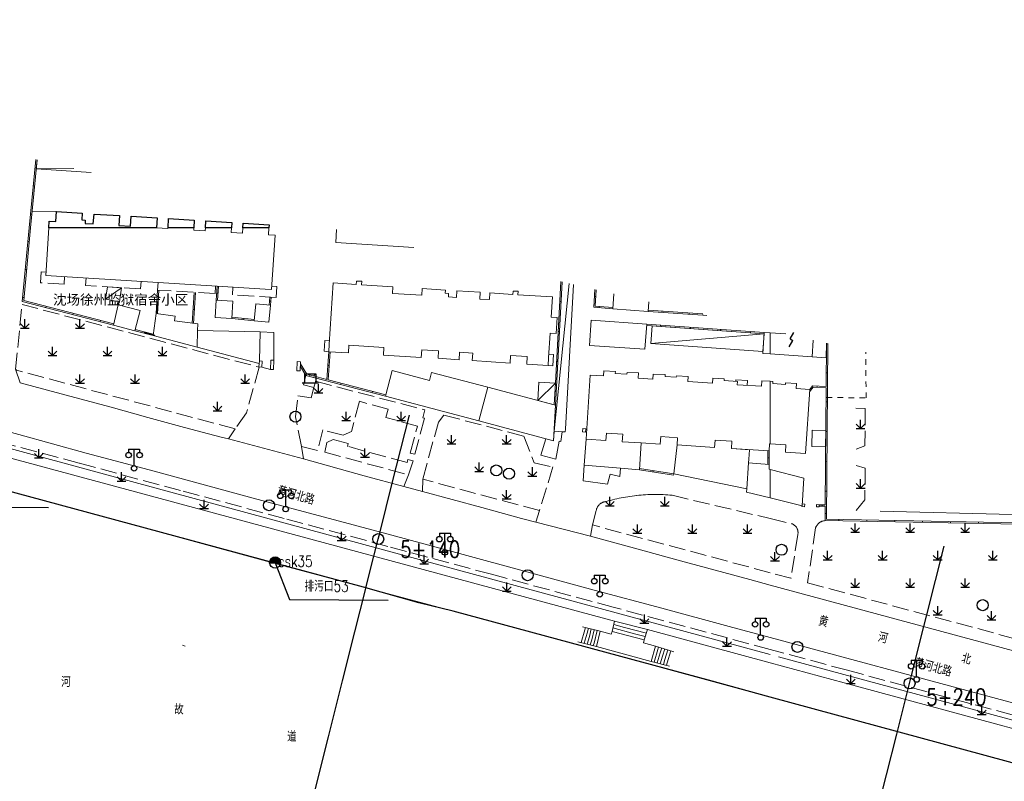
# Model space of a CAD drawing. Extents: x 39508475 to 39522402, y 3783947 to 3795549.
# Tile 105 of 256: x 39514114 to 39514293, y 3794399 to 3794538. Entities that reach past the tile are written whole.
import ezdxf
from ezdxf.enums import TextEntityAlignment as Align

# ---------------------------------------------------------------- set-up
doc = ezdxf.new("R2010")
doc.units = 0
doc.header["$PDSIZE"] = 0.2
doc.linetypes.add('X0', pattern=[4, 3, -1])
doc.linetypes.add('X6', pattern=[2, 1, -1])
doc.layers.get('0').update_dxf_attribs({"linetype": 'CONTINUOUS'})
for name, color, linetype in [('DLSS', 4, 'CONTINUOUS'), ('JCDL_DMX_F', 30, 'CONTINUOUS'), ('JCDL_JMDD_F', 231, 'CONTINUOUS'), ('JCDL_JMDX_F', 231, 'CONTINUOUS'), ('JCDL_JT_ZJ', 100, 'CONTINUOUS'), ('JCDL_JTD_F', 100, 'CONTINUOUS'), ('JCDL_SX_ZJ', 5, 'CONTINUOUS'), ('JCDL_SXX_F', 5, 'CONTINUOUS'), ('JMD', 6, 'CONTINUOUS'), ('SXSS', 5, 'CONTINUOUS'), ('ZBTZ', 3, 'CONTINUOUS'), ('zdh', 7, 'CONTINUOUS'), ('排水孔', 4, 'CONTINUOUS'), ('断面线', 2, 'CONTINUOUS')]:
    doc.layers.add(name, color=color, linetype=linetype)
for name, color, linetype, lineweight in [('JCDL_JMDX', 1, 'CONTINUOUS', 0), ('JCDL_ZBX', 3, 'CONTINUOUS', 0), ('JCDL_ZBX_F', 7, 'CONTINUOUS', 0), ('TEXT1_ZJ', 7, 'CONTINUOUS', 0), ('TEXTL_ZJ', 7, 'CONTINUOUS', 0)]:
    doc.layers.add(name, color=color, linetype=linetype, lineweight=lineweight)
doc.styles.add('HT', font='simhei.ttf')
doc.styles.add('HZ', font='rs', dxfattribs={"width": 0.8, "bigfont": 'hztxt'})
doc.linetypes.add('10422', pattern='A,2,[150,AAA.SHX,S=1,R=0,X=0,Y=1],2,[177,AAA.SHX,S=1,R=0,X=0,Y=0.8],1e-09', length=4)
doc.linetypes.add('X19', pattern='A,4.5,[145,symbolx.shx,S=1,R=0,X=0,Y=1],4.5,-0.5,[146,symbolx.shx,S=1,R=0,X=0,Y=0],-0.5', length=10)
doc.linetypes.add('X35', pattern='A,2,[150,AAA.SHX,S=1,R=0,X=0,Y=1],2,[177,AAA.SHX,S=1,R=0,X=0,Y=0.8],1e-09', length=4)
doc.linetypes.add('X4', pattern='A,0,-1e-09,[149,symbolx.shx,S=0.15,R=0,X=0,Y=0],-1.6', length=1.6)
doc.linetypes.add('X41', pattern='A,1,[18,symbolt.shx,S=1,R=0,X=0,Y=0],2,[8,symbolt.shx,S=1,R=0,X=0,Y=0],1', length=4)
doc.linetypes.add('X49', pattern='A,0,[5,symbolt.shx,S=1,R=0,X=0,Y=0],-10', length=10)
doc.linetypes.add('X67', pattern='A,1,[150,symbolx.shx,S=1,R=0,X=0,Y=1],2,[153,symbolx.shx,S=1,R=0,X=0,Y=0.8],2,[145,symbolx.shx,S=1,R=0,X=0,Y=0],0,[150,symbolx.shx,S=1,R=0,X=0,Y=1],2,[153,symbolx.shx,S=1,R=0,X=0,Y=0.8],2,[150,symbolx.shx,S=1,R=0,X=0,Y=1],0.5,-0.5,[146,symbolx.shx,S=1,R=0,X=0,Y=0],-0.5,0.5,[153,symbolx.shx,S=1,R=0,X=0,Y=0.8],1', length=12)

# ---------------------------------------------------------------- blocks, each defined once
blk = doc.blocks.new('5820000')
at = {"color": 0, "linetype": 'Continuous'}
blk.add_circle((0, 0), 1, dxfattribs=at)
blk = doc.blocks.new('9530003')
at = {"color": 0}
for p, q in [((-0.8, 0), (0.8, 0)), ((0, 0), (0, 1.6))]:
    blk.add_line(p, q, dxfattribs=at)
at = {"color": 0, "linetype": 'Continuous'}
for points in [[(0, 0), (-0.8, 0.8)], [(0, 0), (0.8, 0.8)]]:
    blk.add_lwpolyline(points, dxfattribs=at)
blk = doc.blocks.new('3521000')
at = {"color": 0}
for p, q in [((-1, 3.5), (1, 3.5)), ((0, 0.5), (0, 3.5))]:
    blk.add_line(p, q, dxfattribs=at)
at = {"color": 0, "linetype": 'Continuous', "flags": 128}
for points in [[(-1, 3.5), (-1, 2.9)], [(1, 3.5), (1, 2.9)]]:
    blk.add_lwpolyline(points, dxfattribs=at)
at = {"color": 0}
for centre in [(-1, 2.4), (1, 2.4), (0, 0)]:
    blk.add_circle(centre, 0.5, dxfattribs=at)
blk = doc.blocks.new('3552000')
at = {"color": 0}
for p, q in [((-1.5, 0), (1.5, 0)), ((-1, 1.6), (-0.65, 1.25)), ((-1, 1.6), (1, 1.6)), ((-1, 0), (-1, 1.6)), ((1, 1.6), (0.65, 1.25)), ((1, 1.6), (1, 0))]:
    blk.add_line(p, q, dxfattribs=at)
blk = doc.blocks.new('5180200')
at = {"color": 0}
for p, q in [((0.14, 1.45), (0.81, 2.6)), ((0, 0), (0.66, 1.15))]:
    blk.add_line(p, q, dxfattribs=at)
at = {"color": 0, "linetype": 'Continuous', "flags": 128}
blk.add_lwpolyline([(0.81, 2.6, 0, 0.3, 0), (0.61, 2.25, 0.3, 0.3, 0)], format="xyseb", dxfattribs=at)
at = {"color": 0, "linetype": 'Continuous'}
blk.add_lwpolyline([(0.14, 1.45), (0.66, 1.15)], dxfattribs=at)

msp = doc.modelspace()

# ---------------------------------------------------------------- hatches: boundary and pattern name
at = {"layer": '排水孔', "linetype": 'Continuous'}
h = msp.add_hatch(color=256, dxfattribs=at)
edge = h.paths.add_edge_path()
edge.add_arc((39514160.1, 3794439.185), 1, 0, 180)
edge.add_line((39514159.1, 3794439.185), (39514160.1, 3794439.185))
edge.add_line((39514160.1, 3794439.185), (39514161.1, 3794439.185))

# ---------------------------------------------------------------- linework, layer by layer
at = {"linetype": 'Continuous'}
for p, q in [((39514101.04834, 3794449.31869, 0.045), (39514118.93506, 3794449.1984, 0.045)), ((39514160.1, 3794439.185, 36.57), (39514162.71834, 3794432.48269, 0.008)), ((39514162.71834, 3794432.48269, 0.008), (39514180.60506, 3794432.3624, 0.008))]:
    msp.add_line(p, q, dxfattribs=at)
msp.add_line((39514159.1, 3794439.185, 74.91), (39514161.1, 3794439.185, 74.91))
at = {"elevation": 36.57, "flags": 128}
msp.add_lwpolyline([(39514161.1, 3794439.185, 1), (39514159.1, 3794439.185), (39514160.1, 3794439.185)], format="xyb", close=True, dxfattribs=at)
at = {"layer": 'DLSS', "linetype": 'X6', "lineweight": 0}
msp.add_lwpolyline([(39514260.26607, 3794469.18604), (39514267.45061, 3794469.11153), (39514267.36278, 3794477.37954)], dxfattribs=at)
at = {"layer": 'DLSS', "linetype": 'Continuous', "lineweight": 20}
for points in [[(39514112.937, 3794474.299), (39514113.78322, 3794471.83068), (39514123.6959, 3794469.16062), (39514130.34413, 3794467.40524), (39514136.99236, 3794465.57517), (39514143.64059, 3794463.7451), (39514150.30128, 3794462.00217), (39514151.62499, 3794461.686), (39514152.83799, 3794463.49799)], [(39514250, 3794425.6078), (39514242.57832, 3794427.6231), (39514230.32579, 3794430.92087), (39514218.07325, 3794434.21864), (39514205.82072, 3794437.5393), (39514193.56819, 3794440.85997), (39514181.31565, 3794444.18064), (39514169.0402, 3794447.45551), (39514156.76474, 3794450.73038), (39514138.15098, 3794455.79153), (39514125.76091, 3794459.0664), (39514113.5313, 3794462.45577), (39514109.26843, 3794463.58931)], [(39514164.905, 3794460.296), (39514165.263, 3794458.01199), (39514176.27162, 3794454.97734), (39514183.45901, 3794453.037), (39514184.31901, 3794455.142)], [(39514186.89799, 3794454.349), (39514186.89419, 3794452.09748), (39514197.63259, 3794449.22021), (39514204.81894, 3794447.2232), (39514207.473, 3794446.564), (39514208.109, 3794448.647)], [(39514217.75, 3794446.03), (39514217.40464, 3794443.9738), (39514224.68355, 3794442.02464), (39514233.72283, 3794439.53141), (39514240.02965, 3794437.82509), (39514246.33647, 3794436.11878), (39514250, 3794435.12027)], [(39514250, 3794435.12027), (39514326.989, 3794414.31901)], [(39514330.58761, 3794402.82332), (39514330.58119, 3794402.83368), (39514330.49731, 3794402.95955), (39514330.40932, 3794403.08257), (39514330.31729, 3794403.20261), (39514330.22135, 3794403.31954), (39514330.12158, 3794403.43323), (39514330.01811, 3794403.54356), (39514329.91104, 3794403.6504), (39514329.80049, 3794403.75364), (39514329.68659, 3794403.85316), (39514329.56946, 3794403.94886), (39514329.44922, 3794404.04063), (39514329.32601, 3794404.12836), (39514329.19996, 3794404.21197), (39514329.071, 3794404.291), (39514250, 3794425.6078)]]:
    msp.add_lwpolyline(points, dxfattribs=at)
at = {"layer": 'JCDL_DMX_F', "color": 3, "linetype": 'X41', "lineweight": 0}
for points in [[(39514108.88871, 3794459.01551), (39514221.738, 3794428.564)], [(39514227.707, 3794427.03101), (39514250, 3794421.00078)], [(39514250, 3794421.00078), (39514263.4553, 3794417.36113), (39514321.98481, 3794401.52898)]]:
    msp.add_lwpolyline(points, dxfattribs=at)
at = {"layer": 'JCDL_DMX_F', "color": 3, "linetype": 'X35', "lineweight": 0}
msp.add_lwpolyline([(39514221.301, 3794426.707), (39514221.738, 3794428.564)], dxfattribs=at)
at = {"layer": 'JCDL_JMDX', "color": 6, "linetype": 'Continuous', "lineweight": 0}
for points in [[(39514116.61217, 3794512.39214), (39514115.43858, 3794500)], [(39514116.70164, 3794510.6849), (39514123.51526, 3794510.78886)], [(39514115.43858, 3794500), (39514114.172, 3794486.626), (39514130.74455, 3794482.29422)], [(39514213.49849, 3794489.8898), (39514210.76812, 3794463.08572)], [(39514211.01134, 3794467.77383), (39514212.24147, 3794490.18175)], [(39514129.27079, 3794487.01271), (39514132.21354, 3794489.09631)], [(39514138.73567, 3794488.68563), (39514138.46799, 3794484.413)], [(39514145.27137, 3794482.64057), (39514145.62304, 3794488.25415)], [(39514149.55691, 3794489.38817), (39514149.39699, 3794486.832)], [(39514218.13767, 3794488.81232), (39514217.99699, 3794485.55801), (39514221.449, 3794485.278)], [(39514131.61642, 3794485.99588), (39514131.83069, 3794486.57794)], [(39514159.239, 3794485.92799), (39514159.385, 3794487.392)], [(39514227.871, 3794484.80501), (39514237.78601, 3794484.13201)], [(39514152.23693, 3794483.52873), (39514156.31586, 3794483.11385)], [(39514248.937, 3794481.00301), (39514227.60331, 3794482.5135)], [(39514134.61051, 3794481.28373), (39514137.92174, 3794480.41824)], [(39514248.91934, 3794480.75363), (39514228.338, 3794479.004)], [(39514260.22903, 3794479.03639), (39514260.16943, 3794471.16673), (39514257.723, 3794471.284), (39514257.21096, 3794470.63)], [(39514169.847, 3794477.493), (39514169.50816, 3794472.44411)], [(39514164.67875, 3794474.82254), (39514165.704, 3794473.183), (39514180.168, 3794469.391)], [(39514207.80835, 3794468.62178), (39514211.02062, 3794471.78067)], [(39514260.16754, 3794470.91653), (39514260.00665, 3794449.67219)], [(39514249.84601, 3794456.98801), (39514249.819, 3794459.473)], [(39514226.284, 3794456.05499), (39514232.46505, 3794455.04697), (39514232.508, 3794455.294)], [(39514258.93137, 3794449.41721), (39514260.00476, 3794449.42218), (39514259.985, 3794446.813), (39514295.122, 3794446.16001), (39514320.772, 3794445.82901)], [(39514216.34699, 3794426.96083), (39514215.65533, 3794424.68)], [(39514216.46166, 3794427.41833), (39514216.34699, 3794426.96083)], [(39514216.99533, 3794427.28066), (39514216.76599, 3794426.36566)], [(39514217.529, 3794427.143), (39514217.18499, 3794425.7705)], [(39514218.06267, 3794427.00534), (39514217.60399, 3794425.17533)], [(39514221.44667, 3794427.326), (39514225.34866, 3794426.288)], [(39514221.59233, 3794427.945), (39514223.54333, 3794427.426)], [(39514221.738, 3794428.564), (39514227.707, 3794427.03101)], [(39514223.54333, 3794427.426), (39514227.52266, 3794426.404)], [(39514216.76599, 3794426.36566), (39514216.21266, 3794424.541)], [(39514217.18499, 3794425.7705), (39514216.76999, 3794424.402)], [(39514217.60399, 3794425.17533), (39514217.32733, 3794424.263)], [(39514218.59634, 3794426.86767), (39514218.02299, 3794424.58017)], [(39514225.34866, 3794426.288), (39514227.33833, 3794425.777)], [(39514218.02299, 3794424.58017), (39514217.88466, 3794424.124)], [(39514229.75366, 3794423.88017), (39514229.62016, 3794423.4475)], [(39514230.31033, 3794423.70634), (39514230.04333, 3794422.841)], [(39514230.86699, 3794423.5325), (39514230.4665, 3794422.2345)], [(39514231.42366, 3794423.35867), (39514230.88967, 3794421.628)], [(39514230.04333, 3794422.841), (39514229.49667, 3794420.97233)], [(39514230.4665, 3794422.2345), (39514230.0565, 3794420.833)], [(39514230.88967, 3794421.628), (39514230.61634, 3794420.69366)], [(39514231.98033, 3794423.18484), (39514231.31284, 3794421.0215)], [(39514231.31284, 3794421.0215), (39514231.17617, 3794420.55433)]]:
    msp.add_lwpolyline(points, dxfattribs=at)
at = {"layer": 'JCDL_JMDX', "color": 6, "linetype": 'X19', "lineweight": 0}
msp.add_lwpolyline([(39514120.374, 3794502.93001), (39514115.9769, 3794503.03265)], dxfattribs=at)
at = {"layer": 'JCDL_JMDX', "color": 6, "linetype": 'X0', "lineweight": 0}
for points in [[(39514121.85459, 3794491.12054), (39514121.78227, 3794489.75326), (39514117.5053, 3794490.01935), (39514117.62872, 3794492.01553), (39514118.50705, 3794491.96123)], [(39514135.73495, 3794490.25301), (39514135.649, 3794488.879), (39514125.66894, 3794489.51031), (39514125.75537, 3794490.87661)], [(39514149.27791, 3794489.40562), (39514149.185, 3794488.039), (39514138.73567, 3794488.68563), (39514138.82162, 3794490.05951)], [(39514159.49754, 3794489.40302), (39514160.389, 3794489.346), (39514160.256, 3794487.34), (39514152.334, 3794487.82499), (39514152.42058, 3794489.2091)], [(39514169.97129, 3794479.45191), (39514169.14122, 3794479.5143), (39514169.01151, 3794477.56185), (39514169.847, 3794477.493)], [(39514209.82318, 3794477.03394), (39514210.671, 3794476.972), (39514210.551, 3794474.95199), (39514209.6938, 3794474.99516)], [(39514245.81595, 3794471.38157), (39514245.875, 3794472.277), (39514243.808, 3794472.41399), (39514243.79004, 3794472.117)]]:
    msp.add_lwpolyline(points, dxfattribs=at)
at = {"layer": 'JCDL_JMDX', "color": 6, "linetype": 'X67', "lineweight": 0}
for points in [[(39514108.39524, 3794453.07379), (39514111.10695, 3794452.34452), (39514127.35638, 3794447.9745), (39514143.60581, 3794443.54292), (39514159.85524, 3794439.11135), (39514176.13548, 3794434.71056), (39514192.41572, 3794430.40209), (39514220.67783, 3794422.75927), (39514250, 3794414.78369)], [(39514250, 3794414.78369), (39514328.14589, 3794393.5867)]]:
    msp.add_lwpolyline(points, dxfattribs=at)
at = {"layer": 'JCDL_JMDX_F', "linetype": 'Continuous', "lineweight": 0}
for points in [[(39514116.85788, 3794512.33507), (39514115.6897, 3794500)], [(39514116.16011, 3794507.61884), (39514116.409, 3794507.59527)], [(39514115.67428, 3794502.48886), (39514115.92317, 3794502.46529)], [(39514115.6897, 3794500), (39514114.44093, 3794486.81411), (39514130.80777, 3794482.5361)], [(39514115.20287, 3794497.51114), (39514115.45176, 3794497.48757)], [(39514114.72084, 3794492.42128), (39514114.96972, 3794492.39771)], [(39514211.02062, 3794471.78067), (39514212.00782, 3794490.23601)], [(39514138.98518, 3794488.67), (39514138.71636, 3794484.37904)], [(39514145.02286, 3794482.67219), (39514145.37353, 3794488.26978)], [(39514149.47695, 3794488.11009), (39514149.72647, 3794488.09448)], [(39514149.80643, 3794489.37257), (39514149.64649, 3794486.8162)], [(39514218.38542, 3794488.75478), (39514218.25716, 3794485.78773), (39514221.46183, 3794485.52778)], [(39514114.23881, 3794487.33142), (39514114.48769, 3794487.30785)], [(39514131.57996, 3794486.62052), (39514131.38181, 3794486.08224), (39514131.61642, 3794485.99588)], [(39514131.72355, 3794486.28691), (39514131.48894, 3794486.37327)], [(39514138.72659, 3794486.5415), (39514138.60153, 3794484.54541)], [(39514138.60183, 3794486.54932), (39514138.85134, 3794486.53369)], [(39514158.99004, 3794485.95088), (39514159.13623, 3794487.41681)], [(39514159.312, 3794486.66), (39514159.06323, 3794486.68481)], [(39514212.06397, 3794486.60552), (39514211.81433, 3794486.61887)], [(39514218.0825, 3794487.53596), (39514218.33226, 3794487.52517)], [(39514118.43291, 3794485.51227), (39514118.49613, 3794485.75415)], [(39514123.37936, 3794484.21936), (39514123.44258, 3794484.46123)], [(39514145.42768, 3794485.13568), (39514145.17817, 3794485.15131)], [(39514218.95718, 3794485.48012), (39514218.97739, 3794485.7293)], [(39514227.88461, 3794485.05466), (39514237.79967, 3794484.38165)], [(39514230.36526, 3794484.6357), (39514230.38219, 3794484.88513)], [(39514235.29175, 3794484.30131), (39514235.30868, 3794484.55073)], [(39514128.32581, 3794482.92644), (39514128.38903, 3794483.16831)], [(39514152.25274, 3794483.77841), (39514156.33764, 3794483.36293)], [(39514154.27639, 3794483.32129), (39514154.30169, 3794483.57001)], [(39514230.09707, 3794482.33693), (39514230.07941, 3794482.08756)], [(39514134.67373, 3794481.5256), (39514137.95585, 3794480.66772)], [(39514136.26612, 3794480.85098), (39514136.32935, 3794481.09285)], [(39514136.29774, 3794480.97192), (39514138.23273, 3794480.46615)], [(39514211.74609, 3794481.1579), (39514211.52285, 3794481.16984)], [(39514248.91934, 3794480.75363), (39514227.58565, 3794482.26412)], [(39514235.54579, 3794481.95115), (39514235.52814, 3794481.70177)], [(39514240.99451, 3794481.56536), (39514240.97686, 3794481.31598)], [(39514246.44324, 3794481.17957), (39514246.42558, 3794480.9302)], [(39514260.22828, 3794478.93677), (39514260.47827, 3794478.93488)], [(39514260.4786, 3794478.97843), (39514260.23687, 3794447.05836)], [(39514170.09644, 3794477.47626), (39514169.75439, 3794472.37957), (39514180.2314, 3794469.63282)], [(39514157.76001, 3794475.772), (39514157.662, 3794474.68801), (39514157.16204, 3794474.73323), (39514157.26004, 3794475.8172), (39514157.76001, 3794475.772)], [(39514159.86799, 3794475.938), (39514159.793, 3794474.26297), (39514159.23355, 3794474.28803), (39514159.30857, 3794475.96304), (39514159.86799, 3794475.938)], [(39514164.097, 3794475.70401), (39514164.023, 3794474.02503), (39514164.6424, 3794473.99773), (39514164.7164, 3794475.67671), (39514164.097, 3794475.70401)], [(39514164.69817, 3794475.26302), (39514165.86337, 3794473.39967), (39514169.50816, 3794472.44412)], [(39514211.44697, 3794475.70928), (39514211.23137, 3794475.72082)], [(39514169.67959, 3794474.99862), (39514169.92903, 3794474.98187)], [(39514260.18837, 3794473.66666), (39514260.43836, 3794473.66476)], [(39514167.59905, 3794472.68617), (39514165.704, 3794473.183), (39514165.22299, 3794471.494), (39514167.157, 3794471), (39514167.59905, 3794472.68617)], [(39514166.25179, 3794473.03939), (39514166.31519, 3794473.28122)], [(39514172.00076, 3794471.53219), (39514172.06416, 3794471.77402)], [(39514177.74973, 3794470.02499), (39514177.81313, 3794470.26682)], [(39514211.14786, 3794470.26067), (39514210.9399, 3794470.27179)], [(39514260.16754, 3794470.91653), (39514257.84016, 3794471.0281), (39514257.18175, 3794470.18716)], [(39514258.53139, 3794471.24525), (39514258.51942, 3794470.99554)], [(39514260.14861, 3794468.4166), (39514260.3986, 3794468.41471)], [(39514215.95599, 3794462.94099), (39514216.44596, 3794462.89201), (39514216.50407, 3794463.47311), (39514216.01411, 3794463.5221), (39514215.95599, 3794462.94099)], [(39514260.1076, 3794463.00178), (39514260.35759, 3794462.99988)], [(39514249.59574, 3794457.0111), (39514249.56881, 3794459.48853)], [(39514249.8325, 3794458.2305), (39514249.58252, 3794458.22779)], [(39514260.06659, 3794457.58695), (39514260.31659, 3794457.58506)], [(39514226.29805, 3794456.30599), (39514232.50831, 3794455.29675)], [(39514228.7514, 3794455.6526), (39514228.79164, 3794455.89934)], [(39514260.02559, 3794452.17212), (39514260.27558, 3794452.17023)], [(39514255.853, 3794449.85), (39514255.79001, 3794449.38505), (39514256.27181, 3794449.31977), (39514256.3348, 3794449.78473), (39514255.853, 3794449.85)], [(39514258.44199, 3794449.73001), (39514258.42699, 3794449.32097), (39514258.92717, 3794449.30263), (39514258.94217, 3794449.71165), (39514258.44199, 3794449.73001)], [(39514258.94054, 3794449.66726), (39514260.00665, 3794449.67219)], [(39514259.46807, 3794449.4197), (39514259.46691, 3794449.66969)], [(39514259.99488, 3794448.11759), (39514260.24487, 3794448.1157)], [(39514260.23687, 3794447.05836), (39514295.12593, 3794446.40998), (39514320.77011, 3794446.07905)], [(39514262.48457, 3794446.76655), (39514262.48921, 3794447.0165)], [(39514267.55598, 3794446.6723), (39514267.56063, 3794446.92226)], [(39514272.6274, 3794446.57805), (39514272.63204, 3794446.82801)], [(39514277.69882, 3794446.4838), (39514277.70346, 3794446.73376)], [(39514282.77023, 3794446.38955), (39514282.77488, 3794446.63951)], [(39514287.84165, 3794446.29531), (39514287.84629, 3794446.54526)], [(39514215.92799, 3794427.55599), (39514219.13001, 3794426.73001)], [(39514221.301, 3794426.707), (39514221.738, 3794428.564)], [(39514227.15399, 3794425.15), (39514227.707, 3794427.03101)], [(39514219.13001, 3794426.73001), (39514218.44199, 3794423.985)], [(39514221.16344, 3794426.18947), (39514219.13001, 3794426.73001)], [(39514221.301, 3794426.707), (39514221.16344, 3794426.18947)], [(39514227.15399, 3794425.15), (39514221.301, 3794426.707)], [(39514227.01672, 3794424.63356), (39514227.15399, 3794425.15)], [(39514215.09799, 3794424.819), (39514218.44199, 3794423.985)], [(39514218.44199, 3794423.985), (39514228.377, 3794421.251)], [(39514229.19699, 3794424.054), (39514227.01672, 3794424.63356)], [(39514229.19699, 3794424.054), (39514228.377, 3794421.251)], [(39514229.62016, 3794423.4475), (39514228.93684, 3794421.11166)], [(39514232.53699, 3794423.011), (39514229.19699, 3794424.054)], [(39514231.736, 3794420.415), (39514228.377, 3794421.251)]]:
    msp.add_lwpolyline(points, dxfattribs=at)
at = {"layer": 'JCDL_SXX_F', "color": 142, "linetype": 'Continuous', "lineweight": 0, "true_color": 0x00a0e9}
msp.add_lwpolyline([(39514143.73173, 3794424.05409), (39514143.24853, 3794424.1826)], dxfattribs=at)
at = {"layer": 'JCDL_ZBX', "color": 114, "linetype": 'X4', "lineweight": 0, "true_color": 0x009944}
for points in [[(39514151.62499, 3794461.686), (39514165.263, 3794458.01199)], [(39514186.89419, 3794452.09748), (39514183.45901, 3794453.037)], [(39514217.40464, 3794443.9738), (39514207.473, 3794446.564)]]:
    msp.add_lwpolyline(points, dxfattribs=at)
at = {"layer": 'JCDL_ZBX', "color": 114, "linetype": 'X49', "lineweight": 0, "true_color": 0x009944}
for points in [[(39514109.02881, 3794460.70306), (39514131.10026, 3794454.72124), (39514193.37929, 3794437.84233), (39514250, 3794422.50843)], [(39514318.05692, 3794447.32483), (39514270.02386, 3794448.55329)], [(39514320.05483, 3794403.55383), (39514251.50287, 3794422.10259)]]:
    msp.add_lwpolyline(points, dxfattribs=at)
at = {"layer": 'JCDL_ZBX_F', "color": 114, "linetype": 'X0', "lineweight": 0, "true_color": 0x009944}
for points in [[(39514113.103, 3794474.13201), (39514112.937, 3794474.299), (39514114.123, 3794486.08), (39514157.19293, 3794474.68609), (39514154.905, 3794466.368), (39514152.83799, 3794463.49799), (39514113.103, 3794474.13201)], [(39514167.45067, 3794472.12017), (39514187.305, 3794466.91501), (39514186.90201, 3794465.484), (39514187.211, 3794465.40301), (39514185.452, 3794458.862), (39514184.62699, 3794459.05299), (39514185.927, 3794463.966), (39514180.232, 3794465.553), (39514180.59899, 3794467.06101), (39514175.409, 3794468.48299), (39514173.95801, 3794462.99699), (39514172.477, 3794462.33699), (39514168.77301, 3794463.279), (39514167.811, 3794459.52399), (39514164.905, 3794460.296), (39514163.79499, 3794465.68701), (39514164.23, 3794469.51), (39514166.636, 3794469.142), (39514167.157, 3794471)], [(39514265.59699, 3794467.217), (39514267.247, 3794467.155), (39514267.23999, 3794460.42499), (39514265.60818, 3794459.82486)], [(39514186.89799, 3794454.349), (39514189.742, 3794464.694), (39514190.723, 3794465.978), (39514205.301, 3794462.161), (39514207.144, 3794457.29999), (39514210.557, 3794456.567), (39514208.109, 3794448.647), (39514186.89799, 3794454.349)], [(39514250, 3794423.43297), (39514221.52671, 3794431.10564), (39514199.37962, 3794437.07359), (39514180.55124, 3794442.14726), (39514161.72286, 3794447.22093), (39514142.89448, 3794452.29459), (39514124.52801, 3794457.24378), (39514109.08665, 3794461.39978)], [(39514184.31901, 3794455.142), (39514185.15399, 3794457.699), (39514184.222, 3794457.893), (39514184.069, 3794457.353), (39514173.262, 3794460.305), (39514173.38801, 3794460.817), (39514170.645, 3794461.536), (39514169.476, 3794461.01399), (39514169.10315, 3794459.23455), (39514184.31901, 3794455.142)], [(39514265.63679, 3794456.82511), (39514267.29338, 3794456.36818), (39514267.20545, 3794450.58389), (39514265.62509, 3794448.64674)], [(39514217.75, 3794446.03), (39514218.428, 3794448.66101), (39514218.44627, 3794448.75904), (39514218.47, 3794448.85591), (39514218.49871, 3794448.95143), (39514218.53231, 3794449.04533), (39514218.57071, 3794449.13737), (39514218.61382, 3794449.22731), (39514218.66152, 3794449.3149), (39514218.71368, 3794449.39991), (39514218.77016, 3794449.48211), (39514218.83081, 3794449.56128), (39514218.89547, 3794449.63722), (39514218.95399, 3794449.699), (39514218.96397, 3794449.70971), (39514219.03612, 3794449.77857), (39514219.11173, 3794449.84361), (39514219.1906, 3794449.90466), (39514219.27251, 3794449.96155), (39514219.35726, 3794450.01413), (39514219.44461, 3794450.06227), (39514219.53433, 3794450.10582), (39514219.62618, 3794450.14469), (39514219.71992, 3794450.17876), (39514219.81529, 3794450.20794), (39514219.91203, 3794450.23216), (39514220.00991, 3794450.25134), (39514220.10864, 3794450.26545), (39514220.208, 3794450.27401), (39514220.59645, 3794450.38631), (39514220.98642, 3794450.49324), (39514221.37772, 3794450.59521), (39514221.77028, 3794450.6922), (39514222.16405, 3794450.78418), (39514222.55895, 3794450.87115), (39514222.95493, 3794450.95309), (39514223.35192, 3794451.02998), (39514223.74985, 3794451.10182), (39514224.14866, 3794451.1686), (39514224.5483, 3794451.23029), (39514224.94868, 3794451.2869), (39514225.34975, 3794451.33841), (39514225.75145, 3794451.38482), (39514225.822, 3794451.392), (39514226.1537, 3794451.42611), (39514226.55644, 3794451.46229), (39514226.95962, 3794451.49333), (39514227.36315, 3794451.51925), (39514227.76698, 3794451.54004), (39514228.17105, 3794451.55569), (39514228.57527, 3794451.56619), (39514228.97961, 3794451.57156), (39514229.38397, 3794451.57178), (39514229.78831, 3794451.56686), (39514230.19255, 3794451.5568), (39514230.59663, 3794451.54159), (39514231.00048, 3794451.52125), (39514231.40405, 3794451.49577), (39514231.80725, 3794451.46517), (39514232.20999, 3794451.42901), (39514250, 3794447.19926)], [(39514250, 3794447.19926), (39514253.879, 3794446.277), (39514253.96917, 3794446.24567), (39514254.05733, 3794446.20899), (39514254.14332, 3794446.16751), (39514254.2269, 3794446.12134), (39514254.3078, 3794446.07064), (39514254.38577, 3794446.01554), (39514254.46058, 3794445.95622), (39514254.53201, 3794445.89286), (39514254.59983, 3794445.82565), (39514254.66383, 3794445.75481), (39514254.72642, 3794445.67677), (39514254.77964, 3794445.60307), (39514254.83108, 3794445.52263), (39514254.878, 3794445.43948), (39514254.92027, 3794445.35387), (39514254.95774, 3794445.26605), (39514254.99031, 3794445.1763), (39514255.01787, 3794445.08489), (39514255.04034, 3794444.99209), (39514255.05766, 3794444.8982), (39514255.06977, 3794444.80349), (39514255.07663, 3794444.70826), (39514255.07822, 3794444.6128), (39514255.07454, 3794444.51739), (39514255.0656, 3794444.42234), (39514255.051, 3794444.32799), (39514253.793, 3794436.342), (39514250, 3794437.36152)], [(39514259.985, 3794446.813), (39514259.88955, 3794446.80507), (39514259.79465, 3794446.79205), (39514259.7005, 3794446.77436), (39514259.60735, 3794446.75205), (39514259.51541, 3794446.72517), (39514259.4249, 3794446.69379), (39514259.33605, 3794446.65798), (39514259.24908, 3794446.61784), (39514259.1642, 3794446.57346), (39514259.0816, 3794446.52494), (39514259.0015, 3794446.4724), (39514258.92409, 3794446.41598), (39514258.908, 3794446.40301), (39514258.84956, 3794446.35582), (39514258.77808, 3794446.29204), (39514258.70984, 3794446.22482), (39514258.64499, 3794446.15432), (39514258.5837, 3794446.0807), (39514258.52612, 3794446.00415), (39514258.47238, 3794445.92485), (39514258.42262, 3794445.843), (39514258.37696, 3794445.75879), (39514258.33551, 3794445.67244), (39514258.29836, 3794445.58414), (39514258.26599, 3794445.494), (39514256.811, 3794435.52399), (39514305.25499, 3794422.482)], [(39514250, 3794437.36152), (39514217.75, 3794446.03)], [(39514264.07201, 3794419.641), (39514250, 3794423.43297)], [(39514264.07201, 3794419.641), (39514322.55801, 3794403.79499)]]:
    msp.add_lwpolyline(points, dxfattribs=at)
at = {"layer": 'JMD', "color": 6, "linetype": 'Continuous', "lineweight": 0}
for points in [[(39514126.68529, 3794510.0526), (39514116.70164, 3794510.6849), (39514116.8579, 3794512.33506)], [(39514158.98334, 3794500), (39514158.91501, 3794498.733), (39514160.088, 3794498.635), (39514159.45699, 3794488.76899), (39514158.28092, 3794488.84262), (39514118.46816, 3794491.33231), (39514119.00406, 3794500), (39514138.5653, 3794500), (39514138.56502, 3794499.9956), (39514140.63792, 3794499.86302), (39514140.64639, 3794500), (39514145.33263, 3794500), (39514145.30631, 3794499.57438), (39514147.41341, 3794499.44411), (39514147.44778, 3794500), (39514152.14472, 3794500), (39514152.09247, 3794499.15482), (39514154.19167, 3794499.02503), (39514154.25195, 3794500), (39514158.98334, 3794500)], [(39514185.30765, 3794496.43726), (39514171.108, 3794497.296), (39514171.25347, 3794499.70142)], [(39514211.323, 3794483.712), (39514211.125, 3794480.80301), (39514210.06663, 3794480.87016), (39514209.7799, 3794476.35203), (39514209.6938, 3794474.99516), (39514205.82001, 3794475.241), (39514205.90611, 3794476.59786), (39514202.8643, 3794476.79089), (39514202.778, 3794475.43101), (39514195.912, 3794475.88), (39514195.99747, 3794477.22667), (39514193.59139, 3794477.37937), (39514193.505, 3794476.01801), (39514189.70201, 3794476.327), (39514189.78411, 3794477.62098), (39514186.72207, 3794477.81531), (39514186.636, 3794476.45901), (39514179.75399, 3794476.891), (39514179.84037, 3794478.25203), (39514173.50558, 3794478.65405), (39514173.41801, 3794477.27401), (39514169.847, 3794477.493), (39514169.93368, 3794478.88074), (39514170.664, 3794489.974), (39514174.83345, 3794489.70941), (39514174.87201, 3794490.31701), (39514175.84199, 3794490.286), (39514175.80151, 3794489.64797), (39514181.46567, 3794489.28852), (39514181.39007, 3794488.0898), (39514186.75639, 3794487.75128), (39514186.832, 3794488.95), (39514191.03389, 3794488.68132), (39514190.99699, 3794488.10001), (39514191.61, 3794488.069), (39514191.564, 3794487.44801), (39514193.0407, 3794487.3528), (39514193.118, 3794488.55199), (39514197.322, 3794488.28099), (39514197.26539, 3794487.0603), (39514199.03999, 3794486.978), (39514199.095, 3794488.164), (39514203.30214, 3794487.90277), (39514203.34099, 3794488.51501), (39514204.24401, 3794488.476), (39514204.20398, 3794487.84553), (39514210.484, 3794487.447), (39514210.25129, 3794483.78001), (39514211.323, 3794483.712)], [(39514212.837, 3794463.44801), (39514212.77, 3794462.963), (39514212.25901, 3794462.97), (39514210.76812, 3794463.08572), (39514211.01134, 3794467.77383), (39514212.24147, 3794490.18175)], [(39514214.27306, 3794489.7099), (39514212.837, 3794463.44801)], [(39514132.21354, 3794489.09631), (39514131.83069, 3794486.57794), (39514129.27079, 3794487.01271), (39514129.65147, 3794489.25838), (39514132.21354, 3794489.09631)], [(39514227.96504, 3794486.52987), (39514227.871, 3794484.80501), (39514221.449, 3794485.278), (39514221.58943, 3794488.01064)], [(39514135.57301, 3794484.966), (39514134.61051, 3794481.28373), (39514130.74455, 3794482.29422), (39514131.61642, 3794485.99588), (39514135.57301, 3794484.966)], [(39514152.43392, 3794486.63969), (39514152.23693, 3794483.52873), (39514149.2, 3794483.72104), (39514149.39699, 3794486.832), (39514152.43392, 3794486.63969)], [(39514159.239, 3794485.92799), (39514158.95799, 3794482.87099), (39514156.31563, 3794483.11388), (39514156.59664, 3794486.17089), (39514159.239, 3794485.92799)], [(39514146.026, 3794481.351), (39514145.95744, 3794478.31783), (39514137.92174, 3794480.41824), (39514138.46799, 3794484.413), (39514141.927, 3794483.94), (39514141.802, 3794483.082), (39514146.054, 3794482.54099), (39514146.026, 3794481.351)], [(39514238.49773, 3794484.0836), (39514237.78601, 3794484.13201), (39514237.79233, 3794484.24743)], [(39514227.60326, 3794482.5135), (39514227.27895, 3794477.93297), (39514217.20168, 3794478.64646), (39514217.52599, 3794483.22699), (39514227.60326, 3794482.5135)], [(39514157.39699, 3794481.094), (39514157.26004, 3794475.8172), (39514157.22001, 3794475.374), (39514145.95744, 3794478.31783), (39514146.026, 3794481.351), (39514157.39699, 3794481.094)], [(39514159.841, 3794481.002), (39514159.86799, 3794475.938), (39514159.30857, 3794475.96304), (39514159.23355, 3794474.28803), (39514157.662, 3794474.688), (39514157.76001, 3794475.772), (39514157.26004, 3794475.8172), (39514157.39699, 3794481.094), (39514159.841, 3794481.002)], [(39514248.91934, 3794480.75363), (39514248.70729, 3794477.51984), (39514228.338, 3794479.004), (39514228.56393, 3794482.19486), (39514248.91934, 3794480.75363)], [(39514250, 3794480.9329), (39514250, 3794477.07884), (39514248.68392, 3794477.16564), (39514248.937, 3794481.00301), (39514250, 3794480.9329)], [(39514257.82894, 3794479.59383), (39514257.62989, 3794476.57563), (39514250, 3794477.07884), (39514250, 3794480.9329), (39514252.88171, 3794480.74284)], [(39514260.22903, 3794479.03639), (39514260.20902, 3794476.39397), (39514257.62989, 3794476.57563), (39514257.82896, 3794479.59382)], [(39514198.71501, 3794471.0291), (39514197.11099, 3794464.933), (39514180.168, 3794469.391), (39514181.33699, 3794474.065), (39514188.10988, 3794472.28293), (39514188.488, 3794473.72), (39514198.71501, 3794471.0291)], [(39514221.8891, 3794473.52831), (39514223.992, 3794473.419), (39514224.02, 3794473.716), (39514226.10899, 3794473.652), (39514226.04526, 3794472.68557), (39514228.71257, 3794472.50965), (39514228.774, 3794473.441), (39514230.95199, 3794473.327), (39514230.93416, 3794472.98619), (39514232.963, 3794472.88), (39514232.985, 3794473.12), (39514235.11701, 3794473.007), (39514235.0566, 3794472.09122), (39514239.52209, 3794471.79669), (39514239.581, 3794472.69), (39514241.651, 3794472.548), (39514241.63119, 3794472.24759), (39514244.071, 3794472.10001), (39514244.03137, 3794471.49927), (39514248.45689, 3794471.20739), (39514248.52399, 3794472.22499), (39514250, 3794472.11767), (39514250, 3794460.76542), (39514249.90466, 3794460.77171), (39514249.819, 3794459.473), (39514242.97501, 3794459.89799), (39514243.06239, 3794461.22299), (39514240.01579, 3794461.42394), (39514239.929, 3794460.108), (39514233.099, 3794460.55599), (39514233.18547, 3794461.87443), (39514230.13645, 3794462.07443), (39514230.048, 3794460.72599), (39514226.55648, 3794460.92149), (39514223.15399, 3794461.112), (39514223.24752, 3794462.5299), (39514220.26284, 3794462.72677), (39514220.17501, 3794461.395), (39514216.615, 3794461.596), (39514217.336, 3794473.26), (39514219.73201, 3794473.129), (39514219.792, 3794474.002), (39514221.908, 3794473.892), (39514221.8891, 3794473.52831)], [(39514211.02062, 3794471.78067), (39514210.80914, 3794467.82736), (39514207.80835, 3794468.62178), (39514207.98601, 3794471.94301), (39514211.02062, 3794471.78067)], [(39514250.49056, 3794471.70269), (39514252.79469, 3794471.53515), (39514252.81399, 3794471.828), (39514254.817, 3794471.71099), (39514254.75637, 3794470.7919), (39514257.21096, 3794470.63), (39514256.44546, 3794459.02362), (39514252.78, 3794459.25299), (39514252.86728, 3794460.5763), (39514250, 3794460.76542), (39514250, 3794472.11767), (39514250.518, 3794472.08), (39514250.49056, 3794471.70269)], [(39514211.01134, 3794467.77383), (39514210.65997, 3794461.32902), (39514197.11099, 3794464.933), (39514198.73139, 3794471.02477), (39514211.01134, 3794467.77383)], [(39514211.679, 3794461.252), (39514211.058, 3794457.989), (39514208.35163, 3794458.73112), (39514209.27098, 3794461.69848), (39514210.66, 3794461.329), (39514210.76812, 3794463.08572), (39514212.25901, 3794462.97), (39514211.99252, 3794461.19664), (39514211.679, 3794461.252)], [(39514226.55648, 3794460.92149), (39514226.284, 3794456.05499), (39514222.85521, 3794456.34241), (39514216.239, 3794456.897), (39514216.615, 3794461.596), (39514220.17501, 3794461.395), (39514220.26284, 3794462.72677), (39514223.24752, 3794462.5299), (39514223.15399, 3794461.112), (39514226.55648, 3794460.92149)], [(39514260.10907, 3794463.19628), (39514260.08644, 3794460.20754), (39514257.594, 3794460.306), (39514257.63, 3794463.222), (39514260.10907, 3794463.19628)], [(39514246.09732, 3794457.33387), (39514245.802, 3794452.578), (39514232.508, 3794455.294), (39514233.099, 3794460.55599), (39514239.929, 3794460.108), (39514240.01579, 3794461.42394), (39514243.06239, 3794461.22299), (39514242.97501, 3794459.89799), (39514246.24395, 3794459.695), (39514246.1384, 3794457.9953), (39514246.09732, 3794457.33387)], [(39514250, 3794456.08643), (39514250, 3794450.94107), (39514245.744, 3794451.983), (39514245.802, 3794452.578), (39514246.09733, 3794457.33387), (39514249.84601, 3794456.98801), (39514249.80301, 3794456.137), (39514250, 3794456.08643)], [(39514220.936, 3794455.25901), (39514220.488, 3794453.465), (39514216.058, 3794454.022), (39514216.239, 3794456.897), (39514222.85521, 3794456.34241), (39514222.72691, 3794454.81178), (39514220.936, 3794455.25901)], [(39514256.13001, 3794454.51299), (39514255.80817, 3794449.51914), (39514250, 3794450.94107), (39514250, 3794456.08643), (39514256.13001, 3794454.51299)]]:
    msp.add_lwpolyline(points, dxfattribs=at)
at = {"layer": 'JMD', "color": 6}
for points in [[(39514125.60999, 3794501.39499), (39514125.57287, 3794500.79445), (39514127.05699, 3794500.72), (39514127.19699, 3794502.497), (39514131.845, 3794502.219), (39514131.73338, 3794500.41355), (39514133.8518, 3794500.28258), (39514133.963, 3794502.08099), (39514138.678, 3794501.823), (39514138.5653, 3794500), (39514119.00406, 3794500), (39514119.078, 3794501.196), (39514120.26095, 3794501.12287), (39514120.374, 3794502.93001), (39514125.05499, 3794502.637), (39514124.98062, 3794501.43391), (39514125.60999, 3794501.39499)], [(39514145.33263, 3794500), (39514140.64639, 3794500), (39514140.751, 3794501.692), (39514145.419, 3794501.39699), (39514145.33263, 3794500)], [(39514152.14472, 3794500), (39514147.44778, 3794500), (39514147.52599, 3794501.265), (39514152.205, 3794500.97501), (39514152.14472, 3794500)], [(39514158.98334, 3794500), (39514154.25195, 3794500), (39514154.304, 3794500.84199), (39514159.011, 3794500.51299), (39514158.98334, 3794500)]]:
    msp.add_lwpolyline(points, dxfattribs=at)
at = {"layer": 'SXSS', "linetype": '10422', "flags": 128}
msp.add_lwpolyline([(39514328.14589, 3794393.5867), (39514250, 3794414.78369), (39514238.81669, 3794417.87393), (39514220.67783, 3794422.75927), (39514192.41572, 3794430.40209), (39514186.19159, 3794431.9184), (39514176.13548, 3794434.71056), (39514000, 3794482.36022), (39513955.52944, 3794494.37016), (39513942.57519, 3794497.90904), (39513934.86748, 3794500), (39513931.95532, 3794500.78465), (39513798.239, 3794536.813), (39513791.621, 3794537.779), (39513764.18125, 3794536.53162)], dxfattribs=at)
at = {"layer": 'zdh', "color": 1}
msp.add_point((39514160.098, 3794439.185, 36.57), dxfattribs=at)
at = {"layer": '排水孔'}
msp.add_circle((39514160.1, 3794439.185, 74.91), 1, dxfattribs=at)
at = {"layer": '断面线', "color": 1, "flags": 128}
for points in [[(39514143.28032, 3794302.18281), (39514147.09443, 3794317.34288), (39514147.854, 3794320.719), (39514158.97201, 3794364.55317), (39514159.75182, 3794367.65274), (39514160.04965, 3794368.83653), (39514162.56533, 3794378.83569), (39514164.97838, 3794388.42696), (39514167.49299, 3794398.42184), (39514169.79417, 3794407.56845), (39514172.34884, 3794417.72259), (39514174.59186, 3794426.63803), (39514176.50771, 3794434.25302), (39514176.5924, 3794434.58964), (39514178.04285, 3794440.3548), (39514178.82665, 3794443.4702), (39514179.1507, 3794444.75821), (39514181.37509, 3794453.59959), (39514184.48367, 3794465.95538)], [(39514253.86276, 3794331.93113), (39514255.72835, 3794339.34637), (39514256.4884, 3794342.36735), (39514256.7161, 3794343.27241), (39514258.91776, 3794352.02344), (39514261.51155, 3794362.33307), (39514263.94291, 3794371.99711), (39514266.35959, 3794381.60278), (39514268.92413, 3794391.79615), (39514271.14897, 3794400.63929), (39514273.00652, 3794408.0226), (39514273.12913, 3794408.50994), (39514274.59771, 3794414.34713), (39514275.32911, 3794417.25428), (39514275.68842, 3794418.68244), (39514277.92573, 3794427.57516), (39514278.45928, 3794429.69589), (39514281.60742, 3794442.20892)]]:
    msp.add_lwpolyline(points, dxfattribs=at)
at = {"layer": '断面线'}
for centre in [(39514178.82665, 3794443.4702), (39514275.32911, 3794417.25428)]:
    msp.add_circle(centre, 1, dxfattribs=at)

# ---------------------------------------------------------------- block references
at = {"layer": 'JCDL_JMDD_F'}
for name, p in [('5180200', (39514253.49096, 3794478.38181)), ('3552000', (39514166.47865, 3794471.85254)), ('3521000', (39514134.478, 3794456.32)), ('3521000', (39514162.019, 3794448.918)), ('3521000', (39514190.927, 3794441.053)), ('3521000', (39514219.06101, 3794433.433)), ('3521000', (39514248.282, 3794425.589)), ('3521000', (39514276.61199, 3794417.976))]:
    msp.add_blockref(name, p, dxfattribs=at)
at = {"layer": 'JCDL_JTD_F'}
for p in [(39514163.79499, 3794465.68701), (39514200.26799, 3794455.934), (39514202.583, 3794455.349), (39514158.995, 3794449.61199), (39514252.08, 3794441.527), (39514205.96699, 3794436.91501), (39514288.615, 3794431.46999), (39514254.97501, 3794423.888)]:
    msp.add_blockref('5820000', p, dxfattribs=at)
at = {"layer": 'ZBTZ'}
for p in [(39514114.64875, 3794481.77575), (39514124.64724, 3794481.77574), (39514119.64799, 3794476.77649), (39514129.64648, 3794476.77648), (39514139.64497, 3794476.77647), (39514124.64724, 3794471.77724), (39514134.64573, 3794471.77723), (39514154.6427, 3794471.7772), (39514167.9878, 3794469.9968), (39514149.64346, 3794466.77796), (39514172.98705, 3794464.99755), (39514182.98555, 3794464.99755), (39514266.4229, 3794463.5294), (39514192.14625, 3794460.76275), (39514202.14475, 3794460.76275), (39514117.1858, 3794458.19943), (39514176.42066, 3794458.339), (39514197.1455, 3794455.7635), (39514132.1835, 3794454.0002), (39514206.82707, 3794454.90748), (39514266.44083, 3794452.7392), (39514202.14475, 3794450.76425), (39514147.18125, 3794449.00095), (39514220.891, 3794449.5144), (39514230.88948, 3794449.51438), (39514172.17749, 3794443.20171), (39514225.89025, 3794444.51515), (39514235.88873, 3794444.51513), (39514245.88721, 3794444.51511), (39514265.4469, 3794444.7086), (39514275.4454, 3794444.7086), (39514285.4439, 3794444.7086), (39514260.44765, 3794439.70935), (39514270.44615, 3794439.70935), (39514280.44465, 3794439.70935), (39514290.44315, 3794439.70935), (39514187.17524, 3794439.00246), (39514250.88646, 3794439.51586), (39514265.4469, 3794434.7101), (39514275.4454, 3794434.7101), (39514285.4439, 3794434.7101), (39514202.17295, 3794434.00325), (39514280.44465, 3794429.71085), (39514227.1692, 3794428.204), (39514290.22021, 3794428.7767), (39514242.1669, 3794424.00471), (39514264.66655, 3794417.21855), (39514288.44113, 3794411.62789)]:
    msp.add_blockref('9530003', p, dxfattribs=at)

# ---------------------------------------------------------------- texts
at = {"color": 6, "linetype": 'Continuous', "style": 'HZ', "width": 0.8}
msp.add_text('排污口53', height=2, dxfattribs=at).set_placement((39514165.4259, 3794433.92031))
at = {"layer": 'JCDL_JT_ZJ', "lineweight": 0, "style": 'HZ', "width": 0.8}
for s, p in [('黄', (39514258.51857, 3794427.28552)), ('河', (39514269.32306, 3794424.34126)), ('北', (39514284.47242, 3794420.50869))]:
    msp.add_text(s, height=1.8, rotation=346.4422164, dxfattribs=at).set_placement(p, align=Align.BOTTOM_LEFT)
at = {"layer": 'JCDL_SX_ZJ', "lineweight": 0, "style": 'HZ', "width": 0.8}
for s, p in [('河', (39514121.23336, 3794416.07387)), ('故', (39514141.74709, 3794411.08285)), ('道', (39514162.26083, 3794406.1585))]:
    msp.add_text(s, height=1.8, dxfattribs=at).set_placement(p, align=Align.BOTTOM_LEFT)
at = {"layer": 'TEXT1_ZJ', "style": 'HT'}
msp.add_text('沈场徐州监狱宿舍小区', height=1.8, dxfattribs=at).set_placement((39514119.75403, 3794485.49497), align=Align.BOTTOM_LEFT)
at = {"layer": 'TEXTL_ZJ', "style": 'HZ', "width": 0.8}
for rotation, p in [(-15.5392384, (39514160.14552, 3794450.95449)), (-14.9602068, (39514275.89647, 3794419.68649))]:
    msp.add_text('黄河北路', height=1.8, rotation=rotation, dxfattribs=at).set_placement(p, align=Align.BOTTOM_LEFT)
at = {"layer": 'zdh', "color": 1, "style": 'HZ', "width": 0.8}
msp.add_text('csk35', height=2, dxfattribs=at).set_placement((39514160.598, 3794438.435, 36.57))
at = {"layer": '断面线', "linetype": 'Continuous', "style": 'HZ', "width": 0.8}
for s, p in [('5+140', (39514193.72452, 3794441.62199)), ('5+240', (39514289.28922, 3794414.79856))]:
    msp.add_text(s, height=3, dxfattribs=at).set_placement(p, align=Align.MIDDLE_RIGHT)

doc.saveas('drawing.dxf')
